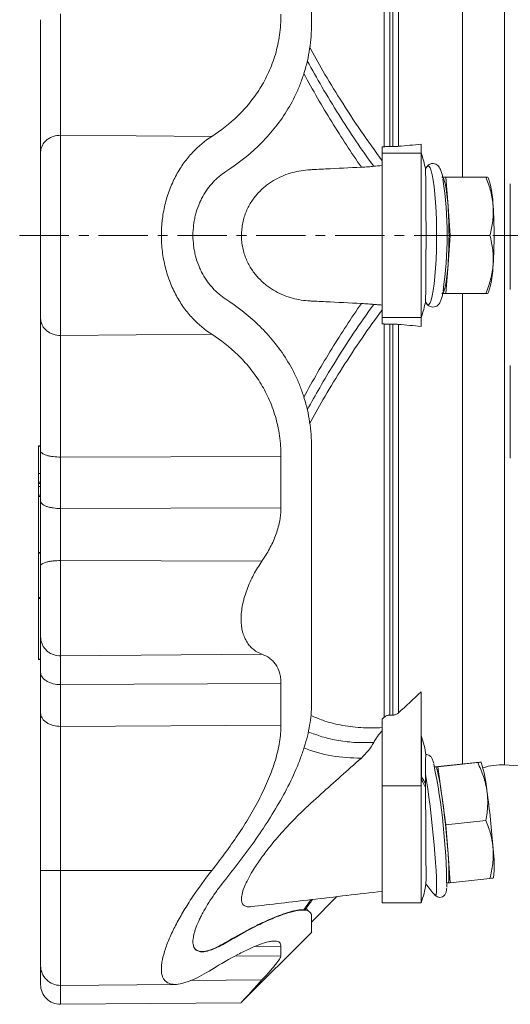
# Model space of a CAD drawing. Header units: millimetres. Extents: x 43 to 812, y -120 to 803.
# Tile 1 of 10: x 43 to 169, y -120 to 133. Entities that reach past the tile are written whole.
import ezdxf

# ---------------------------------------------------------------- set-up
doc = ezdxf.new("R2010")
doc.units = ezdxf.units.MM
doc.linetypes.add('CENTERX2', pattern=[20.32, 12.7, -2.54, 2.54, -2.54])
doc.layers.add('FORMAT', color=7, linetype='Continuous')

msp = doc.modelspace()

# ---------------------------------------------------------------- linework, layer by layer
at = {"color": 8, "linetype": 'Continuous', "lineweight": 0}
for p, q in [((156.74, 213.74), (156.74, 92.62)), ((167.61, 213.99), (167.61, -58.75)), ((136.62, 100.43), (136.62, 201.68)), ((138.03, 201.13), (138.03, 100.49)), ((138.85, 100.49), (138.85, 201.13)), ((140.26, 200.59), (140.26, 100.54)), ((53.23, 103.37), (92.17, 103.08)), ((136.09, 98.74), (146.09, 98.74)), ((156.74, 62.62), (156.74, -58.5)), ((136.09, 56.5), (146.09, 56.5)), ((136.62, -46.45), (136.62, 54.8)), ((138.03, 54.75), (138.03, -45.9)), ((138.85, -45.9), (138.85, 54.75)), ((140.26, 54.69), (140.26, -45.36)), ((53.23, 51.86), (92.17, 52.15)), ((47.59, 23.31), (48.09, 23.31)), ((53.23, 20.54), (110.02, 20.69)), ((47.59, 16.29), (48.09, 16.29)), ((47.59, 14.09), (48.09, 14.09)), ((47.59, 13.76), (48.09, 13.76)), ((47.59, 12.94), (48.09, 12.94)), ((47.59, 10.75), (48.09, 10.75)), ((47.59, 10.41), (48.09, 10.41)), ((53.23, 7.29), (110.02, 7.48)), ((47.59, -4.05), (48.09, -4.05)), ((53.23, -6.13), (105.11, -6.25)), ((47.59, -15.61), (48.09, -15.61)), ((47.59, -15.88), (48.09, -15.88)), ((53.23, -30.67), (105.11, -30.23)), ((47.59, -31.48), (48.09, -31.48)), ((53.23, -38.04), (110.02, -37.73)), ((53.23, -48.8), (110.02, -48.47)), ((146.21, -51.4), (146.21, -60.54)), ((136.09, -64.11), (146.09, -64.11)), ((53.23, -85.95), (92.17, -85.95)), ((115.87, -96.03), (117.68, -93.43)), ((87.27, -104.17), (87.34, -104.24)), ((103.45, -105.45), (110.02, -105.39)), ((98.14, -107.97), (110.02, -107.87)), ((86.67, -114.22), (105.11, -114.1))]:
    msp.add_line(p, q, dxfattribs=at)
at = {"color": 7, "linetype": 'Continuous', "lineweight": 15}
for p, q in [((136.09, 100.39), (136.62, 100.43)), ((136.09, 100.39), (136.09, 98.74)), ((138.03, 100.49), (138.85, 100.49)), ((146.09, 101.06), (146.09, 99.12)), ((146.09, 99.12), (146.09, 98.98)), ((146.09, 98.98), (146.09, 98.9)), ((146.09, 98.9), (146.09, 98.74)), ((136.09, 98.74), (136.09, 56.5)), ((146.09, 98.74), (146.09, 56.5)), ((152.52, 92.62), (151.68, 92.62)), ((153.05, 85.12), (152.52, 92.62)), ((152.52, 92.62), (162.8, 92.62)), ((163.47, 92.27), (163.27, 92.62)), ((169.09, 90.84), (169.09, 90.58)), ((169.09, 90.58), (169.09, 63.64)), ((153.58, 77.62), (153.05, 85.12)), ((153.05, 70.12), (153.58, 77.62)), ((153.58, 77.62), (163.86, 77.62)), ((152.52, 62.62), (153.05, 70.12)), ((151.68, 62.62), (152.52, 62.62)), ((152.52, 62.62), (162.8, 62.62)), ((163.27, 62.62), (163.47, 62.96)), ((136.09, 56.5), (136.09, 54.84)), ((146.09, 56.5), (146.09, 56.33)), ((146.09, 56.33), (146.09, 56.25)), ((146.09, 56.25), (146.09, 56.12)), ((146.09, 56.12), (146.09, 54.17)), ((136.62, 54.8), (136.09, 54.84)), ((138.85, 54.75), (138.03, 54.75)), ((169.09, 44.07), (169.09, 43.81)), ((169.09, 43.81), (169.09, 20.29)), ((48.09, 23.4), (47.59, 23.4)), ((47.59, 23.31), (47.59, 16.34)), ((48.09, 16.32), (47.59, 16.32)), ((47.59, 16.29), (47.59, 14.09)), ((47.59, 13.76), (47.59, 13)), ((48.09, 12.98), (47.59, 12.98)), ((47.59, 12.94), (47.59, 10.75)), ((47.59, 10.41), (47.59, -4.05)), ((47.59, -4.17), (48.09, -4.17)), ((47.59, -4.18), (47.59, -15.61)), ((47.59, -15.88), (47.59, -31.48)), ((47.59, -31.6), (48.09, -31.6)), ((146.09, -39.92), (146.09, -60.16)), ((136.09, -46.93), (136.62, -46.45)), ((136.09, -46.93), (136.09, -64.11)), ((138.03, -45.9), (138.85, -45.9)), ((149.56, -59.27), (159.64, -58.2)), ((150.41, -59.23), (160.69, -58.14)), ((161.6, -58.1), (161.53, -58.01)), ((146.09, -60.16), (146.09, -61.58)), ((149.88, -59.26), (149.56, -59.29)), ((149.88, -59.26), (149.56, -59.28)), ((150.41, -59.23), (149.88, -59.26)), ((151.46, -66.68), (150.41, -59.23)), ((167.61, -58.75), (238.01, -63.68)), ((146.09, -61.58), (146.09, -62.4)), ((146.09, -62.4), (146.09, -64.11)), ((136.09, -64.11), (136.09, -94.27)), ((146.09, -64.11), (146.09, -94.27)), ((152.52, -74.12), (151.46, -66.68)), ((152.52, -74.12), (162.8, -73.03)), ((153.05, -81.59), (152.52, -74.12)), ((153.58, -89.07), (153.05, -81.59)), ((153.58, -89.07), (163.86, -87.97)), ((164.69, -87.9), (164.75, -87.76)), ((152.74, -89.13), (153.05, -89.09)), ((153.05, -89.09), (153.58, -89.07)), ((117.88, -99.21), (124.44, -92.64)), ((149.69, -92.25), (149.72, -92.28)), ((117.09, -96.42), (116.5, -95.69)), ((116.52, -95.48), (116.61, -95.83)), ((136.09, -94.27), (146.09, -94.27)), ((99.79, -119.92), (117.94, -101.77)), ((95.77, -104.56), (95.7, -104.48)), ((48.09, -110.71), (48.09, -110.86)), ((53.23, -115.5), (82.75, -115.24)), ((53.23, -120.37), (99.79, -119.96))]:
    msp.add_line(p, q, dxfattribs=at)
at = {"color": 8, "linetype": 'Continuous', "lineweight": 0, "flags": 128}
for points in [[(147.56, 59.98), (147.81, 59.76), (148.12, 59.81), (148.42, 60.21), (148.72, 60.96), (148.99, 62.04), (149.25, 63.43), (149.48, 65.1), (149.68, 67.02), (149.84, 69.15), (149.97, 71.44), (150.05, 73.86), (150.1, 76.36), (150.1, 78.88), (150.05, 81.37), (149.97, 83.79), (149.84, 86.09), (149.68, 88.21), (149.48, 90.13), (149.25, 91.8), (148.99, 93.19), (148.72, 94.27), (148.42, 95.02), (148.12, 95.42), (147.81, 95.47), (147.56, 95.25)], [(149.72, -92.28), (149.84, -92.32), (149.97, -92.06), (150.05, -91.46), (150.1, -90.51), (150.1, -89.26), (150.05, -87.7), (149.97, -85.89), (149.84, -83.85), (149.68, -81.63), (149.48, -79.27), (149.25, -76.81), (148.99, -74.31), (148.72, -71.82), (148.42, -69.38), (148.12, -67.04), (147.81, -64.85), (147.51, -62.85), (147.21, -61.09)]]:
    msp.add_lwpolyline(points, dxfattribs=at)
at = {"color": 7, "linetype": 'Continuous', "lineweight": 15, "flags": 128}
for points in [[(151.46, 92.62), (151.7, 92.49), (151.94, 92.11), (152.16, 91.47), (152.38, 90.61), (152.58, 89.52), (152.76, 88.22), (152.91, 86.75), (153.05, 85.12)], [(153.05, 70.12), (152.91, 68.48), (152.76, 67.01), (152.58, 65.72), (152.38, 64.63), (152.16, 63.76), (151.94, 63.13), (151.7, 62.74), (151.46, 62.62)], [(149.88, -59.26), (150.01, -59.38), (150.17, -59.76), (150.35, -60.38), (150.55, -61.24), (150.76, -62.31), (150.99, -63.6), (151.23, -65.06), (151.46, -66.68)], [(153.05, -81.59), (153.15, -83.22), (153.23, -84.69), (153.28, -85.98), (153.29, -87.07), (153.28, -87.94), (153.23, -88.57), (153.15, -88.96), (153.05, -89.09)], [(87.91, -106.15), (87.95, -106.2), (88.02, -106.27)]]:
    msp.add_lwpolyline(points, dxfattribs=at)
at = {"color": 7, "linetype": 'Continuous', "lineweight": 15}
for centre, radius, start, end in [((148.08, 99.21), 2, 186.6476, 199.9765), ((124.43, 90.62), 23.16, 10.2362, 20.1141), ((171.83, 77.62), 30, 143.9999, 145.1699), ((53.53, 77.61), 99.28, 351.6798, 8.367), ((140.22, 84.72), 24.44, 0.9388, 18.01), ((39.71, 77.62), 113.59, 356.2141, 3.7859), ((51.32, 77.62), 113.59, 356.2141, 3.7859), ((140.22, 70.52), 24.44, 341.99, 359.0612), ((124.43, 64.62), 23.16, 339.8859, 349.7638), ((171.83, 77.62), 30, 214.862, 216.0001), ((148.08, 56.02), 2, 160.0235, 173.3524), ((148.09, -50.72), 2, 180, 199.8829), ((124.43, -59.28), 23.16, 7.8628, 19.8829), ((132.1, -67.87), 31.07, 4.4814, 18.3271), ((-12.72, -91.56), 165.43, 0.506, 11.507), ((166.64, -72.72), 14, 86, 109.1311), ((-61.69, -96.84), 226.95, 4.1646, 7.9522), ((-73.31, -98.08), 226.96, 4.1647, 7.9522), ((134.48, -84.43), 30.45, 353.7127, 7.6823), ((124.43, -86.07), 23.16, 339.2674, 351.9779), ((171.83, -72.01), 30, 215.3019, 222.5096), ((53.18, -110.41), 5.09, 180, 270.3916), ((53.18, -115.28), 5.09, 180, 270.2604)]:
    msp.add_arc(centre, radius, start, end, dxfattribs=at)
at = {"color": 8, "linetype": 'Continuous', "lineweight": 0}
for centre, radius, start, end in [((148.04, 99.26), 1.98, 190.5603, 200.1144), ((148.04, 55.97), 1.98, 159.8856, 169.4397), ((146.8, -60.15), 0.705, 180.8001, 213.8299), ((146.78, -61.42), 0.704, 192.834, 214.5611), ((146.89, -62.14), 0.838, 197.9301, 212.0812), ((140.01, -67.18), 7.69, 20.293, 36.6629), ((140.02, -66.38), 7.68, 20.423, 36.4362)]:
    msp.add_arc(centre, radius, start, end, dxfattribs=at)
at = {"color": 7, "linetype": 'Continuous', "lineweight": 15}
for points, knots in [([(117.88, 132.15), (117.88, 138.23), (117.88, 144.23), (117.88, 156), (117.88, 161.76), (117.88, 172.93), (117.88, 178.34), (117.88, 188.72), (117.88, 193.69), (117.88, 198.41)], [0, 0, 0, 0, 0.25, 0.25, 0.5, 0.5, 0.75, 0.75, 1, 1, 1, 1]), ([(110.02, 134.54), (110.02, 132.7), (109.89, 130.93), (109.4, 127.49), (109.04, 125.83), (108.33, 123.41), (108.06, 122.62), (107.48, 121.06), (107.17, 120.31), (106.16, 118.1), (105.41, 116.72), (104.18, 114.75), (103.75, 114.11), (102.85, 112.87), (102.39, 112.27), (100.95, 110.51), (99.95, 109.42), (96.81, 106.36), (94.55, 104.61), (92.17, 103.08)], [0, 0, 0, 0, 0.125, 0.125, 0.25, 0.25, 0.3125, 0.3125, 0.375, 0.375, 0.5, 0.5, 0.5625, 0.5625, 0.625, 0.625, 0.75, 0.75, 1, 1, 1, 1]), ([(48.09, 133.14), (48.09, 129.69), (48.09, 126.27), (48.09, 119.7), (48.09, 116.54), (48.09, 110.66), (48.09, 107.94), (48.09, 103.04), (48.09, 100.87), (48.09, 99.01)], [0, 0, 0, 0, 0.25, 0.25, 0.5, 0.5, 0.75, 0.75, 1, 1, 1, 1]), ([(95.77, 94.03), (98.69, 95.9), (101.47, 98.04), (105.36, 101.77), (106.6, 103.1), (108.94, 105.9), (110.04, 107.38), (112.08, 110.53), (113.02, 112.2), (114.06, 114.41), (114.27, 114.86), (114.66, 115.78), (114.85, 116.24), (115.4, 117.65), (115.73, 118.61), (116.62, 121.53), (117.09, 123.55), (117.56, 126.69), (117.68, 127.76), (117.84, 129.94), (117.88, 131.04), (117.88, 132.15)], [0, 0, 0, 0, 0.25, 0.25, 0.375, 0.375, 0.5, 0.5, 0.625, 0.625, 0.65625, 0.65625, 0.6875, 0.6875, 0.75, 0.75, 0.875, 0.875, 0.9375, 0.9375, 1, 1, 1, 1]), ([(92.17, 103.08), (90.41, 101.95), (88.75, 100.59), (86.84, 98.54), (86.46, 98.11), (85.73, 97.23), (85.37, 96.76), (84.33, 95.32), (83.68, 94.29), (82.49, 92.12), (81.95, 90.97), (81.23, 89.14), (81.01, 88.51), (80.6, 87.24), (80.41, 86.59), (79.91, 84.63), (79.65, 83.28), (79.43, 81.55), (79.4, 81.2), (79.33, 80.49), (79.3, 80.14), (79.23, 79.07), (79.21, 78.36), (79.21, 76.24), (79.29, 74.84), (79.55, 72.75), (79.66, 72.05), (79.92, 70.68), (80.07, 70.01), (80.57, 68.02), (80.98, 66.75), (81.7, 64.91), (81.95, 64.31), (82.49, 63.15), (82.78, 62.59), (83.67, 60.96), (84.32, 59.93), (85.36, 58.48), (85.72, 58.02), (86.46, 57.12), (86.83, 56.7), (88.75, 54.65), (90.4, 53.28), (92.17, 52.15)], [0, 0, 0, 0, 0.125, 0.125, 0.15625, 0.15625, 0.1875, 0.1875, 0.25, 0.25, 0.3125, 0.3125, 0.34375, 0.34375, 0.375, 0.375, 0.4375, 0.4375, 0.453125, 0.453125, 0.46875, 0.46875, 0.5, 0.5, 0.5625, 0.5625, 0.59375, 0.59375, 0.625, 0.625, 0.6875, 0.6875, 0.71875, 0.71875, 0.75, 0.75, 0.8125, 0.8125, 0.84375, 0.84375, 0.875, 0.875, 1, 1, 1, 1]), ([(48.09, 56.23), (48.09, 57.14), (48.09, 58.28), (48.09, 61.05), (48.09, 62.68), (48.09, 65.46), (48.09, 66.45), (48.09, 68.5), (48.09, 69.58), (48.09, 71.8), (48.09, 72.94), (48.09, 75.26), (48.09, 76.44), (48.09, 78.79), (48.09, 79.97), (48.09, 82.29), (48.09, 83.43), (48.09, 85.65), (48.09, 86.73), (48.09, 88.79), (48.09, 89.77), (48.09, 92.55), (48.09, 94.19), (48.09, 96.95), (48.09, 98.09), (48.09, 99.01)], [0, 0, 0, 0, 0.125, 0.125, 0.25, 0.25, 0.3125, 0.3125, 0.375, 0.375, 0.4375, 0.4375, 0.5, 0.5, 0.5625, 0.5625, 0.625, 0.625, 0.6875, 0.6875, 0.75, 0.75, 0.875, 0.875, 1, 1, 1, 1]), ([(138.03, 100.49), (137.9, 100.49), (137.77, 100.49), (137.51, 100.48), (137.38, 100.48), (137.14, 100.47), (137.03, 100.46), (136.81, 100.45), (136.71, 100.44), (136.62, 100.43)], [0, 0, 0, 0, 0.25, 0.25, 0.5, 0.5, 0.75, 0.75, 1, 1, 1, 1]), ([(140.26, 100.54), (140.17, 100.53), (140.07, 100.52), (139.85, 100.51), (139.74, 100.51), (139.5, 100.5), (139.37, 100.49), (139.11, 100.49), (138.98, 100.49), (138.85, 100.49)], [0, 0, 0, 0, 0.25, 0.25, 0.5, 0.5, 0.75, 0.75, 1, 1, 1, 1]), ([(146.2, 98.53), (146.2, 98.53), (146.2, 98.54), (146.19, 98.55), (146.19, 98.56), (146.19, 98.57), (146.18, 98.58)], [0, 0, 0, 0, 0.0004498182, 0.0004498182, 0.0004498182, 0.0009218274, 0.0009218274, 0.0009218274, 0.0009218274]), ([(87.34, 77.62), (87.34, 78.53), (87.4, 79.43), (87.57, 80.76), (87.64, 81.2), (87.8, 82.08), (87.9, 82.51), (88.23, 83.79), (88.5, 84.6), (88.97, 85.77), (89.13, 86.15), (89.49, 86.9), (89.67, 87.27), (90.26, 88.32), (90.67, 88.98), (91.57, 90.21), (92.04, 90.78), (92.79, 91.58), (93.05, 91.84), (93.57, 92.34), (93.84, 92.57), (94.65, 93.25), (95.2, 93.66), (95.77, 94.03)], [0, 0, 0, 0, 0.125, 0.125, 0.1875, 0.1875, 0.25, 0.25, 0.375, 0.375, 0.4375, 0.4375, 0.5, 0.5, 0.625, 0.625, 0.75, 0.75, 0.8125, 0.8125, 0.875, 0.875, 1, 1, 1, 1]), ([(130.72, 60.07), (127.66, 60.22), (124.59, 60.37), (120.77, 60.56), (119.62, 60.62), (118.47, 60.68), (117.7, 60.72), (117.32, 60.73), (116.17, 60.82), (115.41, 60.92), (113.9, 61.2), (113.14, 61.39), (111.66, 61.84), (110.93, 62.11), (109.5, 62.74), (108.79, 63.1), (107.75, 63.72), (107.4, 63.94), (106.72, 64.41), (106.39, 64.66), (105.4, 65.45), (104.77, 66.04), (103.87, 67.01), (103.58, 67.35), (103.01, 68.07), (102.74, 68.45), (101.96, 69.63), (101.5, 70.48), (100.91, 71.87), (100.73, 72.36), (100.42, 73.35), (100.28, 73.86), (100.12, 74.65), (100.07, 74.91), (99.99, 75.44), (99.95, 75.72), (99.87, 76.53), (99.84, 77.08), (99.84, 78.16), (99.87, 78.71), (99.96, 79.52), (99.99, 79.79), (100.07, 80.33), (100.12, 80.6), (100.29, 81.38), (100.42, 81.89), (100.73, 82.88), (100.91, 83.37), (101.5, 84.76), (101.97, 85.61), (102.74, 86.79), (103.02, 87.17), (103.58, 87.89), (103.87, 88.23), (104.77, 89.2), (105.4, 89.78), (106.39, 90.57), (106.72, 90.82), (107.4, 91.29), (107.75, 91.51), (108.79, 92.13), (109.5, 92.49), (110.93, 93.12), (111.66, 93.39), (113.13, 93.84), (113.88, 94.03), (115.39, 94.31), (116.15, 94.41), (117.3, 94.5), (117.69, 94.51), (118.45, 94.55), (119.6, 94.61), (123.82, 94.82), (127.65, 95.01), (130.72, 95.17)], [0, 0, 0, 0, 0.125, 0.125, 0.15625, 0.171875, 0.171875, 0.1875, 0.1875, 0.21875, 0.21875, 0.25, 0.25, 0.28125, 0.28125, 0.3125, 0.3125, 0.328125, 0.328125, 0.34375, 0.34375, 0.375, 0.375, 0.390625, 0.390625, 0.40625, 0.40625, 0.4375, 0.4375, 0.453125, 0.453125, 0.46875, 0.46875, 0.476563, 0.476563, 0.484375, 0.484375, 0.5, 0.5, 0.515625, 0.515625, 0.523438, 0.523438, 0.53125, 0.53125, 0.546875, 0.546875, 0.5625, 0.5625, 0.59375, 0.59375, 0.609375, 0.609375, 0.625, 0.625, 0.65625, 0.65625, 0.671875, 0.671875, 0.6875, 0.6875, 0.71875, 0.71875, 0.75, 0.75, 0.78125, 0.78125, 0.8125, 0.8125, 0.828125, 0.828125, 0.84375, 0.875, 1, 1, 1, 1]), ([(133.9, 95.39), (133.5, 95.35), (133.03, 95.31), (131.96, 95.23), (131.37, 95.2), (130.72, 95.17)], [0, 0, 0, 0, 0.5, 0.5, 1, 1, 1, 1]), ([(147.23, 94.73), (147.24, 94.67), (147.25, 94.51), (147.26, 94.11), (147.27, 93.96), (147.28, 93.6), (147.28, 93.39), (147.3, 92.7), (147.31, 92.16), (147.32, 91.21), (147.32, 90.87), (147.33, 90.15), (147.33, 89.78), (147.34, 88.6), (147.35, 87.75), (147.36, 86.38), (147.36, 85.91), (147.37, 84.94), (147.37, 84.45), (147.37, 82.95), (147.37, 81.91), (147.38, 80.31), (147.38, 79.77), (147.38, 78.69), (147.38, 77.62), (147.38, 76.54), (147.38, 75.47), (147.38, 74.93), (147.37, 73.32), (147.37, 72.29), (147.37, 70.79), (147.37, 70.3), (147.36, 69.33), (147.36, 68.85), (147.35, 67.48), (147.34, 66.64), (147.33, 65.46), (147.33, 65.08), (147.32, 64.36), (147.32, 64.02), (147.31, 63.08), (147.3, 62.53), (147.28, 61.85), (147.28, 61.64), (147.27, 61.28), (147.26, 61.12), (147.25, 60.73), (147.24, 60.56), (147.23, 60.5)], [0, 0, 0, 0, 0.0625, 0.0625, 0.09375, 0.09375, 0.125, 0.125, 0.1875, 0.1875, 0.21875, 0.21875, 0.25, 0.25, 0.3125, 0.3125, 0.34375, 0.34375, 0.375, 0.375, 0.4375, 0.4375, 0.46875, 0.46875, 0.5, 0.53125, 0.53125, 0.5625, 0.5625, 0.625, 0.625, 0.65625, 0.65625, 0.6875, 0.6875, 0.75, 0.75, 0.78125, 0.78125, 0.8125, 0.8125, 0.875, 0.875, 0.90625, 0.90625, 0.9375, 0.9375, 1, 1, 1, 1]), ([(151.7, 92.49), (151.63, 92.85), (151.46, 93.65), (151.17, 94.47), (150.84, 95.12), (150.46, 95.61), (149.92, 95.99), (149.19, 96.17), (148.44, 96.02), (147.91, 95.66), (147.65, 95.4), (147.57, 95.25), (147.56, 95.25)], [0, 0, 0, 0, 0.153396, 0.345381, 0.475989, 0.571614, 0.656915, 0.739874, 0.827892, 0.909149, 0.995909, 1, 1, 1, 1]), ([(162.8, 92.62), (163.3, 91.39), (163.72, 90.15), (164.35, 87.66), (164.57, 86.39), (164.66, 85.12)], [0, 0, 0, 0, 0.5, 0.5, 1, 1, 1, 1]), ([(163.23, 92.62), (163.23, 92.62), (163.24, 92.62), (162.97, 92.62), (162.8, 92.62)], [0, 0, 0, 0, 0.392977, 1, 1, 1, 1]), ([(164.66, 85.12), (164.71, 84.48), (164.72, 83.84), (164.69, 82.58), (164.64, 81.95), (164.42, 80.07), (164.18, 78.84), (163.86, 77.62)], [0, 0, 0, 0, 0.25, 0.25, 0.5, 0.5, 1, 1, 1, 1]), ([(87.34, 77.62), (87.34, 76.7), (87.4, 75.8), (87.57, 74.47), (87.64, 74.03), (87.8, 73.15), (87.9, 72.72), (88.23, 71.44), (88.5, 70.63), (88.97, 69.46), (89.13, 69.08), (89.49, 68.33), (89.67, 67.97), (90.26, 66.91), (90.67, 66.26), (91.57, 65.03), (92.04, 64.45), (92.79, 63.65), (93.05, 63.39), (93.57, 62.9), (93.84, 62.66), (94.65, 61.98), (95.2, 61.57), (95.77, 61.2)], [0, 0, 0, 0, 0.125, 0.125, 0.1875, 0.1875, 0.25, 0.25, 0.375, 0.375, 0.4375, 0.4375, 0.5, 0.5, 0.625, 0.625, 0.75, 0.75, 0.8125, 0.8125, 0.875, 0.875, 1, 1, 1, 1]), ([(163.86, 77.62), (164.18, 76.39), (164.43, 75.15), (164.71, 72.66), (164.75, 71.39), (164.66, 70.12)], [0, 0, 0, 0, 0.5, 0.5, 1, 1, 1, 1]), ([(164.66, 70.12), (164.62, 69.48), (164.54, 68.84), (164.33, 67.58), (164.19, 66.95), (163.71, 65.07), (163.29, 63.84), (162.8, 62.62)], [0, 0, 0, 0, 0.25, 0.25, 0.5, 0.5, 1, 1, 1, 1]), ([(95.77, 61.2), (98.69, 59.34), (101.47, 57.19), (105.36, 53.46), (106.6, 52.14), (108.94, 49.33), (110.04, 47.85), (112.08, 44.7), (113.02, 43.04), (114.06, 40.82), (114.27, 40.37), (114.66, 39.46), (114.85, 38.99), (115.4, 37.58), (115.73, 36.63), (116.62, 33.7), (117.09, 31.68), (117.56, 28.54), (117.68, 27.47), (117.84, 25.29), (117.88, 24.19), (117.88, 23.08)], [0, 0, 0, 0, 0.25, 0.25, 0.375, 0.375, 0.5, 0.5, 0.625, 0.625, 0.65625, 0.65625, 0.6875, 0.6875, 0.75, 0.75, 0.875, 0.875, 0.9375, 0.9375, 1, 1, 1, 1]), ([(149.15, 59.12), (149.39, 59.15), (149.88, 59.21), (150.41, 59.59), (150.78, 60.02), (151.09, 60.57), (151.38, 61.35), (151.6, 62.15), (151.71, 62.79), (151.74, 62.95)], [0, 0, 0, 0, 0.110318, 0.215398, 0.328255, 0.470595, 0.681773, 0.918599, 1, 1, 1, 1]), ([(162.8, 62.62), (162.97, 62.62), (163.24, 62.62), (163.23, 62.62), (163.23, 62.62)], [0, 0, 0, 0, 0.600889, 1, 1, 1, 1]), ([(130.72, 60.07), (131.37, 60.03), (131.96, 60), (133.03, 59.92), (133.5, 59.88), (133.9, 59.84)], [0, 0, 0, 0, 0.5, 0.5, 1, 1, 1, 1]), ([(133.9, 59.84), (134.18, 59.81), (134.51, 59.78), (135.25, 59.72), (135.66, 59.7), (136.09, 59.67)], [0, 0, 0, 0, 0.5, 0.5, 1, 1, 1, 1]), ([(147.44, 60.18), (147.46, 60.14), (147.56, 59.95), (147.83, 59.64), (148.38, 59.22), (148.89, 59.15), (149.15, 59.12)], [0, 0, 0, 0, 0.080258, 0.408287, 0.696927, 1, 1, 1, 1]), ([(48.09, 22.09), (48.09, 25.55), (48.09, 28.96), (48.09, 35.53), (48.09, 38.69), (48.09, 44.57), (48.09, 47.29), (48.09, 52.19), (48.09, 54.36), (48.09, 56.23)], [0, 0, 0, 0, 0.25, 0.25, 0.5, 0.5, 0.75, 0.75, 1, 1, 1, 1]), ([(146.18, 56.65), (146.19, 56.66), (146.19, 56.67), (146.19, 56.68), (146.2, 56.69), (146.2, 56.7), (146.2, 56.7)], [0, 0, 0, 0, 0.0004719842, 0.0004719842, 0.0004719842, 0.0009217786, 0.0009217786, 0.0009217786, 0.0009217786]), ([(136.62, 54.8), (136.71, 54.79), (136.81, 54.78), (137.02, 54.77), (137.14, 54.76), (137.38, 54.75), (137.51, 54.75), (137.76, 54.75), (137.9, 54.75), (138.03, 54.75)], [0, 0, 0, 0, 0.25, 0.25, 0.5, 0.5, 0.75, 0.75, 1, 1, 1, 1]), ([(138.85, 54.75), (138.98, 54.75), (139.11, 54.74), (139.37, 54.74), (139.49, 54.74), (139.74, 54.73), (139.85, 54.72), (140.07, 54.71), (140.17, 54.7), (140.26, 54.69)], [0, 0, 0, 0, 0.25, 0.25, 0.5, 0.5, 0.75, 0.75, 1, 1, 1, 1]), ([(110.02, 20.69), (110.02, 22.53), (109.89, 24.3), (109.4, 27.74), (109.04, 29.41), (108.33, 31.82), (108.06, 32.61), (107.48, 34.17), (107.17, 34.93), (106.16, 37.13), (105.41, 38.51), (104.18, 40.48), (103.75, 41.12), (102.85, 42.36), (102.39, 42.97), (100.95, 44.72), (99.95, 45.81), (96.81, 48.87), (94.55, 50.63), (92.17, 52.15)], [0, 0, 0, 0, 0.125, 0.125, 0.25, 0.25, 0.3125, 0.3125, 0.375, 0.375, 0.5, 0.5, 0.5625, 0.5625, 0.625, 0.625, 0.75, 0.75, 1, 1, 1, 1]), ([(47.59, 23.31), (47.59, 23.33), (47.59, 23.37), (47.59, 23.4), (47.59, 23.4), (47.59, 23.4)], [0, 0, 0, 0, 0.366285, 0.777834, 1, 1, 1, 1]), ([(117.88, -43.17), (117.88, -38.46), (117.88, -33.49), (117.88, -23.11), (117.88, -17.69), (117.88, -6.52), (117.88, -0.76), (117.88, 11), (117.88, 17.01), (117.88, 23.08)], [0, 0, 0, 0, 0.25, 0.25, 0.5, 0.5, 0.75, 0.75, 1, 1, 1, 1]), ([(53.23, 20.54), (52.63, 20.54), (51.98, 20.57), (51.03, 20.68), (50.72, 20.73), (50.13, 20.85), (49.85, 20.91), (49.35, 21.06), (49.13, 21.15), (48.74, 21.33), (48.58, 21.42), (48.21, 21.71), (48.09, 21.9), (48.09, 22.09)], [0, 0, 0, 0, 0.25, 0.25, 0.375, 0.375, 0.5, 0.5, 0.625, 0.625, 0.75, 0.75, 1, 1, 1, 1]), ([(47.59, 16.29), (47.59, 16.31), (47.59, 16.33), (47.59, 16.32), (47.59, 16.32)], [0, 0, 0, 0, 0.812753, 1, 1, 1, 1]), ([(47.59, 13.76), (47.59, 13.81), (47.59, 13.88), (47.59, 14.01), (47.59, 14.06), (47.59, 14.09)], [0, 0, 0, 0, 0.5, 0.5, 1, 1, 1, 1]), ([(47.59, 12.94), (47.59, 12.96), (47.59, 12.98), (47.59, 12.97), (47.59, 12.97)], [0, 0, 0, 0, 0.812867, 1, 1, 1, 1]), ([(47.59, 10.41), (47.59, 10.46), (47.59, 10.53), (47.59, 10.66), (47.59, 10.72), (47.59, 10.75)], [0, 0, 0, 0, 0.5, 0.5, 1, 1, 1, 1]), ([(53.23, 7.29), (52.63, 7.29), (51.98, 7.33), (51.03, 7.47), (50.72, 7.53), (50.13, 7.67), (49.85, 7.75), (49.35, 7.94), (49.13, 8.04), (48.74, 8.26), (48.58, 8.38), (48.21, 8.73), (48.09, 8.97), (48.09, 9.2)], [0, 0, 0, 0, 0.25, 0.25, 0.375, 0.375, 0.5, 0.5, 0.625, 0.625, 0.75, 0.75, 1, 1, 1, 1]), ([(48.09, -7.5), (48.09, -6.16), (48.09, -4.77), (48.09, -1.94), (48.09, -0.5), (48.09, 2.36), (48.09, 3.78), (48.09, 6.55), (48.09, 7.91), (48.09, 9.2)], [0, 0, 0, 0, 0.25, 0.25, 0.5, 0.5, 0.75, 0.75, 1, 1, 1, 1]), ([(105.11, -6.25), (105.81, -5.25), (106.46, -4.2), (107.34, -2.56), (107.62, -2), (108.15, -0.86), (108.39, -0.28), (109.05, 1.48), (109.41, 2.67), (109.71, 4.19), (109.76, 4.49), (109.85, 5.1), (109.89, 5.4), (109.99, 6.3), (110.02, 6.89), (110.02, 7.48)], [0, 0, 0, 0, 0.25, 0.25, 0.375, 0.375, 0.5, 0.5, 0.75, 0.75, 0.8125, 0.8125, 0.875, 0.875, 1, 1, 1, 1]), ([(47.59, -4.17), (47.59, -4.17), (47.59, -4.17), (47.59, -4.14), (47.59, -4.1), (47.59, -4.06), (47.59, -4.05)], [0, 0, 0, 0, 0.184038, 0.506601, 0.758655, 1, 1, 1, 1]), ([(48.09, -7.5), (48.09, -8.34), (48.09, -9.24), (48.09, -11.12), (48.09, -12.09), (48.09, -14.05), (48.09, -15.05), (48.09, -16.99), (48.09, -17.94), (48.09, -19.73), (48.09, -20.57), (48.09, -22.08), (48.09, -22.76), (48.09, -23.93), (48.09, -24.42), (48.09, -25.22), (48.09, -25.52), (48.09, -25.74)], [0, 0, 0, 0, 0.125, 0.125, 0.25, 0.25, 0.375, 0.375, 0.5, 0.5, 0.625, 0.625, 0.75, 0.75, 0.875, 0.875, 1, 1, 1, 1]), ([(105.11, -30.23), (104.34, -29.95), (103.63, -29.56), (102.66, -28.8), (102.36, -28.52), (101.92, -28.04), (101.79, -27.88), (101.52, -27.53), (101.39, -27.35), (101.03, -26.78), (100.82, -26.37), (100.54, -25.71), (100.45, -25.48), (100.29, -25), (100.21, -24.76), (99.88, -23.49), (99.75, -22.39), (99.75, -20.6), (99.78, -19.97), (99.91, -18.72), (100.01, -18.08), (100.21, -17.11), (100.28, -16.79), (100.44, -16.13), (100.53, -15.81), (100.81, -14.82), (101.03, -14.17), (101.51, -12.88), (101.77, -12.25), (102.34, -10.98), (102.65, -10.36), (103.63, -8.53), (104.34, -7.37), (105.11, -6.25)], [0, 0, 0, 0, 0.125, 0.125, 0.1875, 0.1875, 0.21875, 0.21875, 0.25, 0.25, 0.3125, 0.3125, 0.34375, 0.34375, 0.375, 0.375, 0.5, 0.5, 0.5625, 0.5625, 0.625, 0.625, 0.65625, 0.65625, 0.6875, 0.6875, 0.75, 0.75, 0.8125, 0.8125, 0.875, 0.875, 1, 1, 1, 1]), ([(47.59, -15.88), (47.59, -15.84), (47.59, -15.79), (47.59, -15.69), (47.59, -15.65), (47.59, -15.61)], [0, 0, 0, 0, 0.5, 0.5, 1, 1, 1, 1]), ([(48.09, -25.74), (48.09, -26.09), (48.09, -26.55), (48.09, -27.7), (48.09, -28.38), (48.09, -29.95), (48.09, -30.83), (48.09, -32.76), (48.09, -33.8), (48.09, -34.9)], [0, 0, 0, 0, 0.25, 0.25, 0.5, 0.5, 0.75, 0.75, 1, 1, 1, 1]), ([(105.11, -30.23), (105.81, -30.49), (106.46, -30.82), (107.34, -31.46), (107.62, -31.7), (108.15, -32.22), (108.39, -32.51), (109.05, -33.45), (109.41, -34.16), (109.71, -35.19), (109.76, -35.41), (109.85, -35.84), (109.89, -36.07), (109.99, -36.75), (110.02, -37.23), (110.02, -37.73)], [0, 0, 0, 0, 0.25, 0.25, 0.375, 0.375, 0.5, 0.5, 0.75, 0.75, 0.8125, 0.8125, 0.875, 0.875, 1, 1, 1, 1]), ([(47.59, -31.6), (47.59, -31.6), (47.59, -31.6), (47.59, -31.55), (47.59, -31.5), (47.59, -31.48)], [0, 0, 0, 0, 0.344453, 0.684987, 1, 1, 1, 1]), ([(53.23, -48.8), (52.63, -48.8), (51.98, -48.73), (51.03, -48.48), (50.72, -48.38), (50.13, -48.12), (49.85, -47.97), (49.35, -47.64), (49.13, -47.45), (48.74, -47.06), (48.58, -46.85), (48.21, -46.22), (48.09, -45.78), (48.09, -45.37)], [0, 0, 0, 0, 0.25, 0.25, 0.375, 0.375, 0.5, 0.5, 0.625, 0.625, 0.75, 0.75, 1, 1, 1, 1]), ([(48.09, -45.37), (48.09, -48.06), (48.09, -51), (48.09, -57.31), (48.09, -60.67), (48.09, -67.65), (48.09, -71.26), (48.09, -78.56), (48.09, -82.24), (48.09, -85.87)], [0, 0, 0, 0, 0.25, 0.25, 0.5, 0.5, 0.75, 0.75, 1, 1, 1, 1]), ([(95.77, -88.15), (98.69, -84.55), (101.47, -80.89), (105.36, -75.23), (106.6, -73.34), (108.94, -69.55), (110.04, -67.64), (112.08, -63.81), (113.02, -61.89), (114.06, -59.47), (114.27, -58.98), (114.66, -58.01), (114.85, -57.52), (115.4, -56.07), (115.73, -55.1), (116.62, -52.24), (117.09, -50.37), (117.56, -47.62), (117.68, -46.71), (117.84, -44.92), (117.88, -44.04), (117.88, -43.17)], [0, 0, 0, 0, 0.25, 0.25, 0.375, 0.375, 0.5, 0.5, 0.625, 0.625, 0.65625, 0.65625, 0.6875, 0.6875, 0.75, 0.75, 0.875, 0.875, 0.9375, 0.9375, 1, 1, 1, 1]), ([(140.26, -45.36), (140.17, -45.44), (140.07, -45.52), (139.85, -45.65), (139.74, -45.71), (139.5, -45.81), (139.37, -45.84), (139.11, -45.89), (138.98, -45.9), (138.85, -45.9)], [0, 0, 0, 0, 0.25, 0.25, 0.5, 0.5, 0.75, 0.75, 1, 1, 1, 1]), ([(138.03, -45.9), (137.9, -45.9), (137.77, -45.91), (137.51, -45.96), (137.38, -46), (137.14, -46.09), (137.03, -46.15), (136.81, -46.28), (136.71, -46.36), (136.62, -46.45)], [0, 0, 0, 0, 0.25, 0.25, 0.5, 0.5, 0.75, 0.75, 1, 1, 1, 1]), ([(110.02, -48.47), (110.02, -49.89), (109.89, -51.36), (109.4, -54.37), (109.04, -55.92), (108.33, -58.29), (108.06, -59.09), (107.48, -60.71), (107.17, -61.52), (106.16, -63.94), (105.41, -65.56), (104.18, -67.97), (103.75, -68.78), (102.85, -70.39), (102.39, -71.2), (100.95, -73.61), (99.95, -75.19), (96.81, -79.89), (94.55, -82.94), (92.17, -85.95)], [0, 0, 0, 0, 0.125, 0.125, 0.25, 0.25, 0.3125, 0.3125, 0.375, 0.375, 0.5, 0.5, 0.5625, 0.5625, 0.625, 0.625, 0.75, 0.75, 1, 1, 1, 1]), ([(133.9, -52.96), (133.5, -53.71), (133.03, -54.41), (131.96, -55.75), (131.37, -56.37), (130.72, -56.96)], [0, 0, 0, 0, 0.5, 0.5, 1, 1, 1, 1]), ([(102.27, -95.21), (102.11, -95.24), (101.56, -95.33), (100.88, -95.19), (100.27, -94.79), (99.91, -94.16), (99.8, -93.27), (99.98, -91.83), (100.64, -89.92), (101.75, -87.66), (103.14, -85.3), (104.98, -82.59), (107.69, -79.04), (111.09, -75.11), (115.48, -70.65), (120.29, -66.23), (125.46, -61.64), (128.94, -58.57), (130.69, -56.99), (130.72, -56.96)], [0, 0, 0, 0, 0.016233, 0.056608, 0.088726, 0.120818, 0.153073, 0.185329, 0.24459, 0.285893, 0.327259, 0.388234, 0.449325, 0.544828, 0.640476, 0.759523, 0.878724, 0.997931, 1, 1, 1, 1]), ([(147.21, -61.09), (147.21, -61.06), (147.21, -60.51), (147.22, -59.5), (147.24, -57.84), (147.29, -56.66), (147.33, -56.07), (147.35, -56.06), (147.36, -56.06)], [0, 0, 0, 0, 0.007606, 0.164695, 0.325994, 0.659958, 0.856003, 1, 1, 1, 1]), ([(149.35, -58.36), (149.3, -58.17), (149.16, -57.63), (149, -57.2), (148.72, -56.71), (148.4, -56.37), (147.92, -56.07), (147.53, -56.05), (147.36, -56.04)], [0, 0, 0, 0, 0.193934, 0.557754, 0.695947, 0.8049, 0.914314, 1, 1, 1, 1]), ([(159.64, -58.2), (160.13, -58.15), (160.55, -58.11), (161.19, -58.05), (161.4, -58.03), (161.49, -58.03)], [0, 0, 0, 0, 0.5, 0.5, 1, 1, 1, 1]), ([(161.49, -58.03), (161.48, -58.04), (161.46, -58.05), (160.97, -58.11), (160.69, -58.14)], [0, 0, 0, 0, 0.430383, 1, 1, 1, 1]), ([(160.69, -58.14), (161.27, -59.31), (161.78, -60.51), (162.6, -62.95), (162.9, -64.18), (163.08, -65.44)], [0, 0, 0, 0, 0.5, 0.5, 1, 1, 1, 1]), ([(147.22, -63.7), (147.22, -63.24), (147.22, -62.79), (147.21, -61.92), (147.21, -61.49), (147.21, -61.09)], [0, 0, 0, 0, 0.5, 0.5, 1, 1, 1, 1]), ([(147.23, -64.51), (147.24, -65.6), (147.26, -67.55), (147.29, -70.63), (147.31, -73.51), (147.33, -76.38), (147.35, -79.11), (147.36, -81.67), (147.37, -83.95), (147.38, -85.9), (147.38, -87.46), (147.38, -88.58), (147.37, -89.23), (147.36, -89.28), (147.36, -89.3)], [0, 0, 0, 0, 0.102666, 0.185307, 0.270343, 0.353014, 0.438079, 0.520833, 0.605981, 0.688834, 0.774085, 0.857, 0.94232, 1, 1, 1, 1]), ([(163.08, -65.44), (163.17, -66.07), (163.23, -66.71), (163.28, -67.99), (163.28, -68.63), (163.19, -70.53), (163.03, -71.78), (162.8, -73.03)], [0, 0, 0, 0, 0.25, 0.25, 0.5, 0.5, 1, 1, 1, 1]), ([(162.8, -73.03), (163.3, -74.21), (163.72, -75.4), (164.35, -77.84), (164.57, -79.09), (164.66, -80.36)], [0, 0, 0, 0, 0.5, 0.5, 1, 1, 1, 1]), ([(164.66, -80.36), (164.71, -80.99), (164.72, -81.63), (164.69, -82.91), (164.64, -83.54), (164.42, -85.44), (164.18, -86.71), (163.86, -87.97)], [0, 0, 0, 0, 0.25, 0.25, 0.5, 0.5, 1, 1, 1, 1]), ([(48.09, -110.36), (48.09, -110.32), (48.09, -110.25), (48.09, -109.14), (48.09, -107.2), (48.09, -104.48), (48.09, -101.16), (48.09, -97.44), (48.09, -93.55), (48.09, -89.67), (48.09, -87.11), (48.09, -85.87)], [0, 0, 0, 0, 0.0965044, 0.2155364, 0.3366756, 0.4578143, 0.5768465, 0.6918762, 0.8013812, 0.9042933, 1, 1, 1, 1]), ([(92.17, -85.95), (90.41, -88.18), (88.75, -90.44), (86.84, -93.31), (86.46, -93.89), (85.73, -95.04), (85.37, -95.62), (84.33, -97.37), (83.68, -98.51), (82.49, -100.76), (81.95, -101.87), (81.23, -103.5), (81.01, -104.04), (80.6, -105.09), (80.41, -105.59), (79.91, -107.07), (79.65, -108), (79.43, -109.09), (79.4, -109.31), (79.33, -109.72), (79.3, -109.93), (79.23, -110.53), (79.21, -110.91), (79.21, -111.97), (79.29, -112.59), (79.55, -113.37), (79.66, -113.62), (79.92, -114.04), (80.07, -114.23), (80.57, -114.72), (80.98, -114.95), (81.7, -115.16), (81.95, -115.2), (82.49, -115.25), (82.78, -115.25), (83.67, -115.19), (84.32, -115.07), (85.36, -114.77), (85.72, -114.65), (86.46, -114.39), (86.83, -114.24), (88.75, -113.41), (90.4, -112.51), (92.17, -111.41)], [0, 0, 0, 0, 0.125, 0.125, 0.15625, 0.15625, 0.1875, 0.1875, 0.25, 0.25, 0.3125, 0.3125, 0.34375, 0.34375, 0.375, 0.375, 0.4375, 0.4375, 0.453125, 0.453125, 0.46875, 0.46875, 0.5, 0.5, 0.5625, 0.5625, 0.59375, 0.59375, 0.625, 0.625, 0.6875, 0.6875, 0.71875, 0.71875, 0.75, 0.75, 0.8125, 0.8125, 0.84375, 0.84375, 0.875, 0.875, 1, 1, 1, 1]), ([(87.34, -104.24), (87.34, -103.78), (87.4, -103.28), (87.57, -102.45), (87.64, -102.16), (87.8, -101.57), (87.9, -101.26), (88.23, -100.3), (88.5, -99.64), (88.97, -98.62), (89.13, -98.27), (89.49, -97.56), (89.67, -97.2), (90.26, -96.13), (90.67, -95.4), (91.57, -93.95), (92.04, -93.22), (92.79, -92.12), (93.05, -91.75), (93.57, -91.02), (93.84, -90.66), (94.65, -89.57), (95.2, -88.86), (95.77, -88.15)], [0, 0, 0, 0, 0.125, 0.125, 0.1875, 0.1875, 0.25, 0.25, 0.375, 0.375, 0.4375, 0.4375, 0.5, 0.5, 0.625, 0.625, 0.75, 0.75, 0.8125, 0.8125, 0.875, 0.875, 1, 1, 1, 1]), ([(163.86, -87.97), (164.16, -87.94), (164.64, -87.88), (164.63, -87.87), (164.62, -87.87)], [0, 0, 0, 0, 0.6098956, 1, 1, 1, 1]), ([(149.6, -92.13), (149.63, -92.17), (149.71, -92.3), (150.02, -92.58), (150.59, -92.84), (151.29, -92.84), (151.88, -92.56), (152.26, -92.17), (152.46, -91.81), (152.57, -91.45), (152.66, -91.02), (152.69, -90.61), (152.71, -90.36)], [0, 0, 0, 0, 0.037804, 0.121754, 0.207118, 0.295063, 0.382126, 0.45817, 0.537756, 0.634524, 0.775477, 1, 1, 1, 1]), ([(102.27, -95.24), (107.46, -94.63), (118.73, -93.31), (130.01, -91.99), (136.09, -91.28)], [0, 0, 0, 0, 0.460233, 1, 1, 1, 1]), ([(116.36, -95.88), (116.94, -95.07), (117.52, -94.25), (118.13, -93.39), (118.14, -93.38)], [0, 0, 0, 0, 0.991516, 1, 1, 1, 1]), ([(95.7, -104.48), (97.87, -103.19), (99.96, -102.02), (102.47, -100.72), (102.96, -100.47), (103.93, -99.98), (104.42, -99.74), (105.84, -99.06), (106.75, -98.65), (109.36, -97.54), (110.96, -96.96), (113.05, -96.37), (113.7, -96.22), (114.59, -96.09), (114.87, -96.05), (115.4, -96.02), (115.65, -96.02), (115.87, -96.03)], [0, 0, 0, 0, 0.25, 0.25, 0.3125, 0.3125, 0.375, 0.375, 0.5, 0.5, 0.75, 0.75, 0.875, 0.875, 0.9375, 0.9375, 1, 1, 1, 1]), ([(95.77, -104.56), (98.69, -102.83), (101.47, -101.31), (105.36, -99.39), (106.6, -98.82), (108.94, -97.83), (110.04, -97.41), (112.08, -96.73), (113.02, -96.47), (114.06, -96.26), (114.27, -96.23), (114.66, -96.17), (114.85, -96.15), (115.4, -96.1), (115.73, -96.1), (116.62, -96.16), (117.09, -96.3), (117.56, -96.7), (117.68, -96.86), (117.84, -97.24), (117.88, -97.46), (117.88, -97.71)], [0, 0, 0, 0, 0.25, 0.25, 0.375, 0.375, 0.5, 0.5, 0.625, 0.625, 0.65625, 0.65625, 0.6875, 0.6875, 0.75, 0.75, 0.875, 0.875, 0.9375, 0.9375, 1, 1, 1, 1]), ([(116.26, -95.81), (116.25, -95.89), (116.23, -96.04), (115.99, -96.03), (115.87, -96.03)], [0, 0, 0, 0, 0.546021, 1, 1, 1, 1]), ([(117.88, -97.71), (117.88, -98.61), (117.88, -100.42), (117.88, -101.69), (117.88, -101.7), (117.88, -101.71)], [0, 0, 0, 0, 0.3718709, 0.7457576, 1, 1, 1, 1]), ([(48.09, -99.85), (48.09, -99.85), (48.09, -99.98), (48.09, -100.45), (48.09, -100.9)], [0, 0, 0, 0, 0.027805, 1, 1, 1, 1]), ([(48.09, -99.85), (48.09, -99.85), (48.09, -99.98), (48.09, -100.45), (48.09, -100.9)], [0, 0, 0, 0, 0.027805, 1, 1, 1, 1]), ([(87.34, -104.24), (87.34, -104.7), (87.4, -105.09), (87.57, -105.6), (87.64, -105.75), (87.8, -106.03), (87.9, -106.15), (88.23, -106.48), (88.5, -106.63), (88.97, -106.77), (89.13, -106.81), (89.49, -106.85), (89.67, -106.85), (90.26, -106.83), (90.67, -106.76), (91.57, -106.54), (92.04, -106.39), (92.79, -106.09), (93.05, -105.98), (93.57, -105.74), (93.84, -105.62), (94.65, -105.21), (95.2, -104.9), (95.77, -104.56)], [0, 0, 0, 0, 0.125, 0.125, 0.1875, 0.1875, 0.25, 0.25, 0.375, 0.375, 0.4375, 0.4375, 0.5, 0.5, 0.625, 0.625, 0.75, 0.75, 0.8125, 0.8125, 0.875, 0.875, 1, 1, 1, 1]), ([(87.9, -106.11), (88.09, -106.28), (88.49, -106.63), (89.49, -106.83), (90.9, -106.67), (92.99, -105.98), (94.7, -105.04), (95.7, -104.48)], [0, 0, 0, 0, 0.135854, 0.285935, 0.494171, 0.702665, 1, 1, 1, 1]), ([(110.02, -105.39), (110.02, -104.98), (109.89, -104.67), (109.4, -104.25), (109.04, -104.13), (108.33, -104.09), (108.06, -104.1), (107.48, -104.16), (107.17, -104.21), (106.16, -104.43), (105.41, -104.66), (104.18, -105.11), (103.75, -105.28), (102.85, -105.64), (102.39, -105.85), (100.95, -106.5), (99.95, -106.99), (96.81, -108.63), (94.55, -109.93), (92.17, -111.41)], [0, 0, 0, 0, 0.125, 0.125, 0.25, 0.25, 0.3125, 0.3125, 0.375, 0.375, 0.5, 0.5, 0.5625, 0.5625, 0.625, 0.625, 0.75, 0.75, 1, 1, 1, 1]), ([(105.11, -114.1), (105.81, -113.35), (106.46, -112.64), (107.34, -111.64), (107.62, -111.32), (108.15, -110.7), (108.39, -110.4), (109.05, -109.58), (109.41, -109.11), (109.71, -108.62), (109.76, -108.53), (109.85, -108.36), (109.89, -108.29), (109.99, -108.07), (110.02, -107.96), (110.02, -107.87)], [0, 0, 0, 0, 0.25, 0.25, 0.375, 0.375, 0.5, 0.5, 0.75, 0.75, 0.8125, 0.8125, 0.875, 0.875, 1, 1, 1, 1]), ([(48.09, -110.86), (48.09, -111.55), (48.09, -112.97), (48.09, -114.41), (48.09, -115.23), (48.09, -115.2), (48.09, -115.18)], [0, 0, 0, 0, 0.2615312, 0.5404764, 0.8312459, 1, 1, 1, 1]), ([(99.79, -119.92), (99.78, -119.93), (99.74, -119.97), (100, -119.69), (100.5, -119.13), (101.28, -118.27), (102.31, -117.14), (103.58, -115.76), (104.6, -114.66), (105.11, -114.1)], [0, 0, 0, 0, 0.061736, 0.207584, 0.357532, 0.506828, 0.6594, 0.828163, 1, 1, 1, 1])]:
    msp.add_open_spline(points, degree=3, knots=knots, dxfattribs=at)
at = {"color": 8, "linetype": 'Continuous', "lineweight": 0}
for points, knots in [([(53.23, 103.37), (53.23, 105.08), (53.23, 107.08), (53.23, 111.57), (53.23, 114.07), (53.23, 119.46), (53.23, 122.36), (53.23, 128.38), (53.23, 131.52), (53.23, 134.69)], [0, 0, 0, 0, 0.25, 0.25, 0.5, 0.5, 0.75, 0.75, 1, 1, 1, 1]), ([(117.34, 126.15), (118.48, 124.08), (121.05, 119.47), (125.46, 112.24), (130.54, 104.44), (134.24, 99.36), (136.09, 96.82)], [0, 0, 0, 0, 0.195917, 0.438776, 0.718696, 1, 1, 1, 1]), ([(116.79, 122.51), (118.03, 120.28), (120.67, 115.57), (124.86, 108.71), (129.3, 101.86), (132.36, 97.55), (133.9, 95.39)], [0, 0, 0, 0, 0.231467, 0.488505, 0.743828, 1, 1, 1, 1]), ([(130.72, 95.17), (128.12, 98.92), (125.58, 102.81), (120.63, 110.87), (118.22, 115.02), (115.87, 119.29)], [0, 0, 0, 0, 0.5, 0.5, 1, 1, 1, 1]), ([(53.23, 103.37), (52.63, 103.38), (51.98, 103.29), (51.03, 102.97), (50.72, 102.84), (50.13, 102.51), (49.85, 102.32), (49.35, 101.89), (49.13, 101.66), (48.74, 101.16), (48.58, 100.89), (48.21, 100.08), (48.09, 99.52), (48.09, 99.01)], [0, 0, 0, 0, 0.25, 0.25, 0.375, 0.375, 0.5, 0.5, 0.625, 0.625, 0.75, 0.75, 1, 1, 1, 1]), ([(53.23, 51.86), (53.23, 52.96), (53.23, 54.33), (53.23, 56.83), (53.23, 57.74), (53.23, 59.7), (53.23, 60.75), (53.23, 62.98), (53.23, 64.17), (53.23, 66.64), (53.23, 67.94), (53.23, 70.61), (53.23, 71.99), (53.23, 74.78), (53.23, 76.2), (53.23, 79.03), (53.23, 80.45), (53.23, 83.25), (53.23, 84.62), (53.23, 87.29), (53.23, 88.59), (53.23, 91.07), (53.23, 92.25), (53.23, 94.49), (53.23, 95.54), (53.23, 97.5), (53.23, 98.4), (53.23, 100.9), (53.23, 102.27), (53.23, 103.37)], [0, 0, 0, 0, 0.125, 0.125, 0.1875, 0.1875, 0.25, 0.25, 0.3125, 0.3125, 0.375, 0.375, 0.4375, 0.4375, 0.5, 0.5, 0.5625, 0.5625, 0.625, 0.625, 0.6875, 0.6875, 0.75, 0.75, 0.8125, 0.8125, 0.875, 0.875, 1, 1, 1, 1]), ([(115.87, 35.94), (118.22, 40.22), (120.63, 44.37), (125.58, 52.43), (128.12, 56.32), (130.72, 60.07)], [0, 0, 0, 0, 0.5, 0.5, 1, 1, 1, 1]), ([(133.9, 59.84), (132.16, 57.39), (128.68, 52.48), (124.06, 45.25), (120.1, 38.66), (117.85, 34.63), (116.79, 32.73)], [0, 0, 0, 0, 0.290526, 0.582293, 0.803181, 1, 1, 1, 1]), ([(136.09, 58.42), (135.87, 58.11), (133.89, 55.46), (130.23, 50.29), (125.37, 42.85), (121.06, 35.77), (118.49, 31.16), (117.34, 29.09)], [0, 0, 0, 0, 0.034382, 0.297243, 0.561231, 0.8031, 1, 1, 1, 1]), ([(53.23, 51.86), (52.63, 51.85), (51.98, 51.94), (51.03, 52.26), (50.72, 52.39), (50.13, 52.72), (49.85, 52.91), (49.35, 53.34), (49.13, 53.57), (48.74, 54.08), (48.58, 54.34), (48.21, 55.15), (48.09, 55.71), (48.09, 56.23)], [0, 0, 0, 0, 0.25, 0.25, 0.375, 0.375, 0.5, 0.5, 0.625, 0.625, 0.75, 0.75, 1, 1, 1, 1]), ([(53.23, 51.86), (53.23, 50.15), (53.23, 48.16), (53.23, 43.66), (53.23, 41.16), (53.23, 35.77), (53.23, 32.88), (53.23, 26.85), (53.23, 23.71), (53.23, 20.54)], [0, 0, 0, 0, 0.25, 0.25, 0.5, 0.5, 0.75, 0.75, 1, 1, 1, 1]), ([(53.23, 7.29), (53.23, 6.25), (53.23, 5.17), (53.23, 2.94), (53.23, 1.79), (53.23, -0.51), (53.23, -1.66), (53.23, -3.94), (53.23, -5.05), (53.23, -6.13)], [0, 0, 0, 0, 0.25, 0.25, 0.5, 0.5, 0.75, 0.75, 1, 1, 1, 1]), ([(53.23, -6.13), (52.63, -6.13), (51.98, -6.16), (51.03, -6.26), (50.72, -6.3), (50.13, -6.4), (49.85, -6.46), (49.35, -6.6), (49.13, -6.67), (48.74, -6.83), (48.58, -6.91), (48.21, -7.16), (48.09, -7.34), (48.09, -7.5)], [0, 0, 0, 0, 0.25, 0.25, 0.375, 0.375, 0.5, 0.5, 0.625, 0.625, 0.75, 0.75, 1, 1, 1, 1]), ([(53.23, -6.13), (53.23, -7.27), (53.23, -8.48), (53.23, -11), (53.23, -12.3), (53.23, -14.95), (53.23, -16.29), (53.23, -18.9), (53.23, -20.17), (53.23, -22.58), (53.23, -23.71), (53.23, -25.75), (53.23, -26.66), (53.23, -28.24), (53.23, -28.9), (53.23, -29.97), (53.23, -30.38), (53.23, -30.67)], [0, 0, 0, 0, 0.125, 0.125, 0.25, 0.25, 0.375, 0.375, 0.5, 0.5, 0.625, 0.625, 0.75, 0.75, 0.875, 0.875, 1, 1, 1, 1]), ([(53.23, -30.67), (52.63, -30.68), (51.98, -30.57), (51.03, -30.22), (50.72, -30.07), (50.13, -29.7), (49.85, -29.48), (49.35, -29), (49.13, -28.73), (48.74, -28.17), (48.58, -27.87), (48.21, -26.95), (48.09, -26.32), (48.09, -25.74)], [0, 0, 0, 0, 0.25, 0.25, 0.375, 0.375, 0.5, 0.5, 0.625, 0.625, 0.75, 0.75, 1, 1, 1, 1]), ([(53.23, -38.04), (53.23, -37.15), (53.23, -36.31), (53.23, -34.76), (53.23, -34.05), (53.23, -32.79), (53.23, -32.24), (53.23, -31.32), (53.23, -30.95), (53.23, -30.67)], [0, 0, 0, 0, 0.25, 0.25, 0.5, 0.5, 0.75, 0.75, 1, 1, 1, 1]), ([(53.23, -38.04), (52.63, -38.04), (51.98, -37.97), (51.03, -37.75), (50.72, -37.65), (50.13, -37.42), (49.85, -37.28), (49.35, -36.97), (49.13, -36.8), (48.74, -36.44), (48.58, -36.25), (48.21, -35.67), (48.09, -35.27), (48.09, -34.9)], [0, 0, 0, 0, 0.25, 0.25, 0.375, 0.375, 0.5, 0.5, 0.625, 0.625, 0.75, 0.75, 1, 1, 1, 1]), ([(117.72, -46), (118.74, -46.44), (121.18, -47.5), (125.46, -48.57), (130.54, -49.29), (134.24, -49.18), (136.09, -49.13)], [0, 0, 0, 0, 0.178277, 0.426464, 0.712525, 1, 1, 1, 1]), ([(53.23, -85.95), (53.23, -82.62), (53.23, -79.24), (53.23, -72.55), (53.23, -69.23), (53.23, -62.83), (53.23, -59.75), (53.23, -53.96), (53.23, -51.26), (53.23, -48.8)], [0, 0, 0, 0, 0.25, 0.25, 0.5, 0.5, 0.75, 0.75, 1, 1, 1, 1]), ([(116.99, -50.18), (118.17, -50.64), (120.74, -51.64), (124.86, -52.53), (129.3, -53.06), (132.36, -52.99), (133.9, -52.96)], [0, 0, 0, 0, 0.221622, 0.481953, 0.740547, 1, 1, 1, 1]), ([(130.72, -56.96), (128.12, -57.01), (125.58, -56.82), (120.63, -55.95), (118.22, -55.28), (115.87, -54.36)], [0, 0, 0, 0, 0.5, 0.5, 1, 1, 1, 1]), ([(146.2, -61.82), (146.2, -61.95), (146.2, -62.07), (146.19, -62.2), (146.19, -62.33), (146.19, -62.46), (146.18, -62.59)], [0, 0, 0, 0, 0.0004498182, 0.0004498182, 0.0004498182, 0.0009218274, 0.0009218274, 0.0009218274, 0.0009218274]), ([(53.23, -85.95), (52.63, -85.95), (51.98, -85.95), (51.03, -85.95), (50.72, -85.94), (50.13, -85.94), (49.85, -85.93), (49.35, -85.93), (49.13, -85.92), (48.74, -85.91), (48.58, -85.91), (48.21, -85.89), (48.09, -85.88), (48.09, -85.87)], [0, 0, 0, 0, 0.25, 0.25, 0.375, 0.375, 0.5, 0.5, 0.625, 0.625, 0.75, 0.75, 1, 1, 1, 1]), ([(53.23, -85.95), (53.23, -87.44), (53.23, -90.53), (53.23, -95.19), (53.23, -99.88), (53.23, -104.36), (53.23, -108.36), (53.23, -111.64), (53.23, -113.97), (53.23, -115.31), (53.23, -115.4), (53.23, -115.44)], [0, 0, 0, 0, 0.095706, 0.198619, 0.308124, 0.423154, 0.542186, 0.663325, 0.784464, 0.903496, 1, 1, 1, 1]), ([(48.44, -112.1), (48.42, -112.07), (48.11, -111.7), (48.1, -111.26), (48.09, -110.86)], [0, 0, 0, 0, 0.07477, 1, 1, 1, 1]), ([(53.23, -120.24), (53.23, -120.27), (53.23, -120.38), (53.23, -119.35), (53.23, -117.68), (53.23, -116.08), (53.23, -115.5)], [0, 0, 0, 0, 0.141994, 0.484671, 0.813596, 1, 1, 1, 1])]:
    msp.add_open_spline(points, degree=3, knots=knots, dxfattribs=at)
at = {"color": 7, "linetype": 'Continuous', "lineweight": 15}
for points in [[(140.26, 100.54), (142.21, 100.71), (144.15, 100.89), (146.09, 101.06)], [(136.09, 95.56), (135.21, 95.51), (134.47, 95.45), (133.9, 95.39)], [(146.09, 54.17), (144.15, 54.34), (142.21, 54.52), (140.26, 54.69)], [(48.09, 22.09), (48.09, 17.74), (48.09, 13.43), (48.09, 9.2)], [(110.02, 20.69), (110.02, 16.23), (110.02, 11.82), (110.02, 7.48)], [(48.09, -45.37), (48.09, -42), (48.09, -38.5), (48.09, -34.9)], [(110.02, -48.47), (110.02, -45), (110.02, -41.42), (110.02, -37.73)], [(140.26, -45.36), (142.21, -43.54), (144.15, -41.73), (146.09, -39.92)], [(136.09, -49.95), (135.21, -50.87), (134.47, -51.87), (133.9, -52.96)], [(147.23, -64.51), (147.22, -64.24), (147.22, -63.97), (147.22, -63.7)], [(110.02, -105.39), (110.02, -106.39), (110.02, -107.22), (110.02, -107.87)]]:
    msp.add_open_spline(points, degree=3, dxfattribs=at)
at = {"color": 8, "linetype": 'Continuous', "lineweight": 0}
for points in [[(146.18, 98.58), (146.16, 98.64), (146.13, 98.69), (146.09, 98.74)], [(146.18, 56.65), (146.16, 56.6), (146.13, 56.55), (146.09, 56.5)], [(53.23, 20.54), (53.23, 16.07), (53.23, 11.65), (53.23, 7.29)], [(53.23, -48.8), (53.23, -45.33), (53.23, -41.73), (53.23, -38.04)], [(146.21, -60.54), (146.21, -60.96), (146.21, -61.39), (146.2, -61.82)], [(146.18, -62.59), (146.16, -63.1), (146.13, -63.6), (146.09, -64.11)]]:
    msp.add_open_spline(points, degree=3, dxfattribs=at)
at = {"layer": 'FORMAT', "linetype": 'CENTERX2', "lineweight": 0}
msp.add_line((42.7, 77.62), (332, 77.62), dxfattribs=at)

doc.saveas('drawing.dxf')
